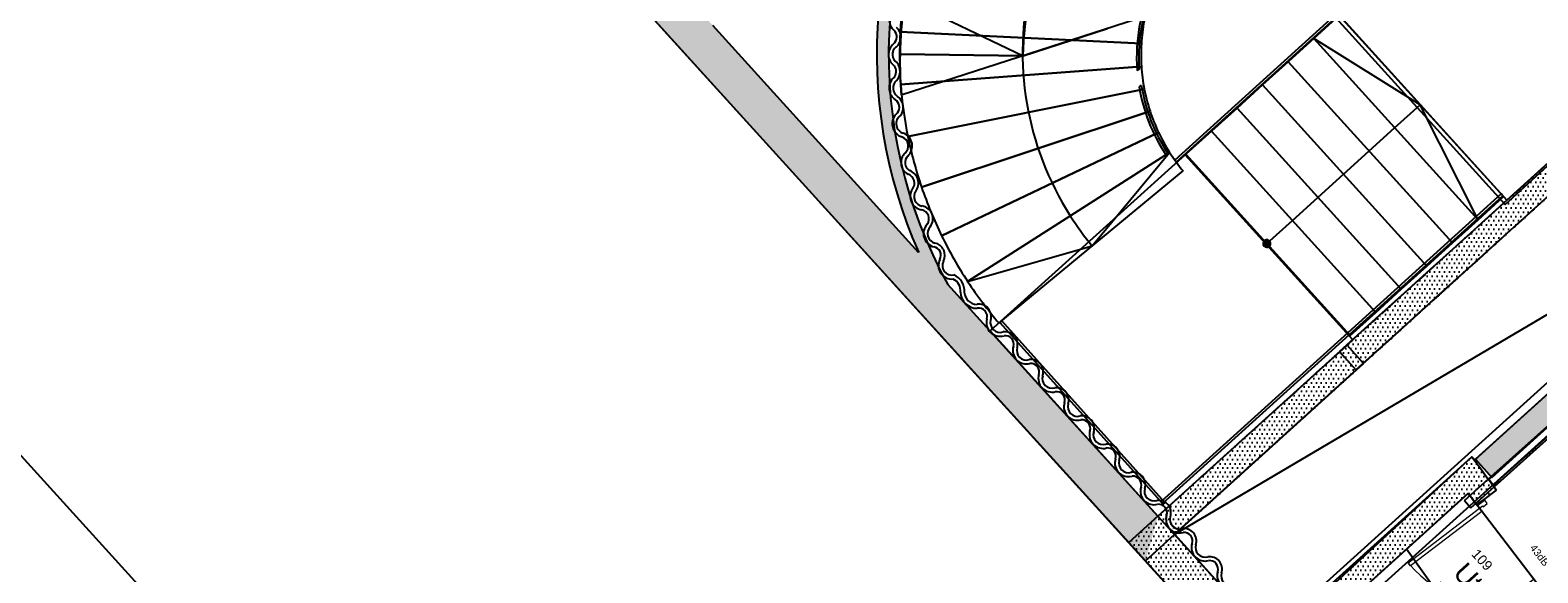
# Model space of a CAD drawing. Header units: millimetres. Extents: x 15275 to 121491, y 18097 to 137945.
# Tile 27 of 57: x 60450 to 75747, y 82853 to 88364. Entities that reach past the tile are written whole.
import ezdxf
from ezdxf.enums import TextEntityAlignment as Align

# ---------------------------------------------------------------- set-up
doc = ezdxf.new("R2010")
doc.units = ezdxf.units.MM
doc.header["$LTSCALE"] = 0.5
doc.header["$MEASUREMENT"] = 0
for name, pattern in [('Over snittplan', [260, 150, -50, 10, -50]), ('PLINE', [0]), ('Rømningslinje', [500, 300, -200])]:
    doc.linetypes.add(name, pattern=pattern)
for name, color, linetype in [('000 2D grafikk', 7, 'Continuous'), ('20-- Bygning_ generelt', 7, 'Continuous'), ('231- Bærende yttervegger', 7, 'Continuous'), ('231- Bærende yttervegger (Skravur)', 7, 'Continuous'), ('24-- Innervegger', 7, 'Continuous'), ('24--Innervegger skråvegger salen', 7, 'Continuous'), ('241- Bærende innervegger', 7, 'Continuous'), ('241- Bærende innervegger (Skravur)', 7, 'Continuous'), ('242- Ikke-bærende innervegger IARK', 7, 'Continuous'), ('242- Ikke-bærende innervegger IARK (Skravur)', 7, 'Continuous'), ('25-- Dekker', 7, 'Continuous'), ('279- Annet fast inventar', 7, 'Continuous'), ('279- Annet fast inventar(Nye konstruksjoner)', 7, 'Continuous'), ('281- Innvendige trapper', 7, 'Continuous'), ('287 Rekkverk eksisterende salen', 7, 'Continuous'), ('287- Andre rekkverk_ håndlister og fendere', 7, 'Continuous'), ('71-- Bearbeidet terreng', 7, 'Continuous'), ('852- Teknisk_symbolsk informasjon_ bygning(Nye konstruksjoner)', 7, 'Continuous'), ('862- M___Nettoareal', 7, 'Continuous'), ('862- M___Nettoareal(Polylinje)', 7, 'Continuous'), ('862- M___Nettoareal(Tekst)', 7, 'Continuous')]:
    doc.layers.add(name, color=color, linetype=linetype)
doc.layers.add('234- Vinduer_ dører_ porter(Nye konstruksjoner)', color=7, linetype='Continuous', lineweight=0)
doc.layers.add('244- Vinduer_ dører_ foldevegger(Nye konstruksjoner)', color=7, linetype='Continuous', lineweight=0)
doc.styles.add('GENERATED_STYLE_1', font='arial.ttf')
pattern_1 = [(0, (0, 0), (0, 86.60254), [0, -50]), (0, (25, 43.3), (0, 86.60254), [0, -50])]

# ---------------------------------------------------------------- blocks, each defined once
blk = doc.blocks.new('Foaje_104_4', base_point=(78860, 93926))
at = {"layer": '862- M___Nettoareal(Polylinje)', "linetype": 'PLINE', "flags": 128}
blk.add_lwpolyline([(74684, 95031), (70888, 91592), (75417, 86593), (78256, 89194), (78431, 89001), (78431, 89001), (79331, 88008), (82581, 90953), (82373, 91183), (82765, 91539), (82973, 91309), (86152, 94189), (85249, 95185), (84117, 94160), (81180, 97399), (83983, 99937), (82238, 101864), (79435, 99327), (78365, 100504), (73825, 96392)], close=True, dxfattribs=at)
at = {"layer": '862- M___Nettoareal(Tekst)', "insert": (78496, 94058), "char_height": 100, "attachment_point": 1, "rotation": 312.1619, "style": 'GENERATED_STYLE_1'}
blk.add_mtext('\\A1;{\\pql;\\pt0,12050;\\fArial|b0|i0|c0|p0;\\W1.000000;111,5\\fArial|b0|i0|c0|p0;\\W1.000000;\\A1{\\H.66x;\\S^  ;}\\fArial|b0|i0|c0|p0;\\W1.000000; m\\fArial|b0|i0|c0|p0;\\W1.000000;\\A1{\\H.66x;\\S2^  ;}}', dxfattribs=at)
at = {"layer": '862- M___Nettoareal(Tekst)', "style": 'GENERATED_STYLE_1'}
for tag, height, p in [('ROOM_NUMBER', 100, (78863, 94368)), ('ROOM_NAME', 200, (78747, 94240)), ('DUMMY_861', 100, (79017, 94221)), ('DUMMY_863', 100, (78514, 94075)), ('DUMMY_862', 200, (79207, 93777))]:
    blk.add_attdef(tag, text='', height=height, rotation=312.1619, dxfattribs=at).set_placement(p, align=Align.TOP_LEFT)
blk = doc.blocks.new('Utgang_109_9', base_point=(75205, 82589))
at = {"layer": '862- M___Nettoareal(Polylinje)', "linetype": 'PLINE', "flags": 128}
blk.add_lwpolyline([(74703, 80327), (76382, 81902), (75040, 83660), (73196, 81990)], close=True, dxfattribs=at)
at = {"layer": '862- M___Nettoareal(Tekst)', "insert": (74774, 82795), "char_height": 100, "attachment_point": 1, "rotation": 312.1619, "style": 'GENERATED_STYLE_1'}
blk.add_mtext('\\A1;{\\pql;\\pt0,12050;\\fArial|b0|i0|c0|p0;\\W1.000000;5,3\\fArial|b0|i0|c0|p0;\\W1.000000;\\A1{\\H.66x;\\S^  ;}\\fArial|b0|i0|c0|p0;\\W1.000000; m\\fArial|b0|i0|c0|p0;\\W1.000000;\\A1{\\H.66x;\\S2^  ;}}', dxfattribs=at)
at = {"layer": '862- M___Nettoareal(Tekst)', "style": 'GENERATED_STYLE_1'}
for tag, height, p in [('ROOM_NUMBER', 100, (75141, 83105)), ('ROOM_NAME', 200, (75025, 82976)), ('DUMMY_861', 100, (75295, 82958)), ('DUMMY_863', 100, (74792, 82811)), ('DUMMY_862', 200, (75618, 82367))]:
    blk.add_attdef(tag, text='', height=height, rotation=312.1619, dxfattribs=at).set_placement(p, align=Align.TOP_LEFT)
blk = doc.blocks.new('Sjakt_105 a_23', base_point=(77190, 86967))
at = {"layer": '862- M___Nettoareal(Polylinje)', "linetype": 'PLINE', "flags": 128}
blk.add_lwpolyline([(77523, 88192), (72061, 83244), (73045, 82157), (75078, 84032), (75108, 83999), (78413, 86994)], close=True, dxfattribs=at)
at = {"layer": '862- M___Nettoareal(Tekst)', "insert": (76851, 87071), "char_height": 100, "attachment_point": 1, "rotation": 312.1619, "style": 'GENERATED_STYLE_1'}
blk.add_mtext('\\A1;{\\pql;\\pt0,12050;\\fArial|b0|i0|c0|p0;\\W1.000000;10,8\\fArial|b0|i0|c0|p0;\\W1.000000;\\A1{\\H.66x;\\S^  ;}\\fArial|b0|i0|c0|p0;\\W1.000000; m\\fArial|b0|i0|c0|p0;\\W1.000000;\\A1{\\H.66x;\\S2^  ;}}', dxfattribs=at)
at = {"layer": '862- M___Nettoareal(Tekst)', "style": 'GENERATED_STYLE_1'}
for tag, height, p in [('ROOM_NUMBER', 100, (77218, 87381)), ('ROOM_NAME', 200, (77102, 87253)), ('DUMMY_863', 100, (76869, 87088)), ('DUMMY_861', 100, (77448, 87150)), ('DUMMY_862', 200, (77511, 86847))]:
    blk.add_attdef(tag, text='', height=height, rotation=312.1619, dxfattribs=at).set_placement(p, align=Align.TOP_LEFT)
blk = doc.blocks.new('Dørstempel[3]', base_point=(75900, 82935))
at = {"layer": '852- Teknisk_symbolsk informasjon_ bygning(Nye konstruksjoner)', "char_height": 75, "attachment_point": 1, "rotation": 307.4563, "style": 'GENERATED_STYLE_1'}
for s, insert in [('\\A1;{\\pql;\\pt0,50;\\fArial|b0|i0|c0|p0;\\W1.000000;19\\fArial|b0|i0|c0|p0;\\W1.000000;\\A1{\\H.66x;\\S^  ;}\\fArial|b0|i0|c0|p0;\\W1.000000;\\fArial|b0|i0|c0|p0;\\W1.000000;\\A1{\\H.66x;\\S^  ;}}', (76172, 83133)), ('\\A1;{\\pql;\\pt0,50;\\fArial|b0|i0|c0|p0;\\W1.000000;x21\\fArial|b0|i0|c0|p0;\\W1.000000;\\A1{\\H.66x;\\S^  ;}\\fArial|b0|i0|c0|p0;\\W1.000000;\\fArial|b0|i0|c0|p0;\\W1.000000;\\A1{\\H.66x;\\S^  ;}}', (76241, 83042))]:
    blk.add_mtext(s, dxfattribs=dict(at, insert=insert))
at = {"layer": '852- Teknisk_symbolsk informasjon_ bygning(Nye konstruksjoner)', "style": 'GENERATED_STYLE_1'}
for tag, p in [('strAcousticPrefix', (75870, 82957)), ('DUMMY_229', (76057, 83117)), ('strUnitPrefix', (76151, 83172)), ('DUMMY_231', (75964, 83029))]:
    blk.add_attdef(tag, text='', height=75, rotation=307.4563, dxfattribs=at).set_placement(p, align=Align.TOP_RIGHT)
blk.add_attdef('AC_WIDO_ID', text='', height=100, rotation=307.4563, dxfattribs=at).set_placement((76180, 83156), align=Align.BOTTOM_CENTER)
for tag, p in [('DUMMY_230', (76092, 83072)), ('DUMMY_233', (75905, 82929)), ('DUMMY_232', (75998, 83000)), ('DUMMY_228', (76356, 82921))]:
    blk.add_attdef(tag, text='', height=75, rotation=307.4563, dxfattribs=at).set_placement(p, align=Align.TOP_LEFT)
blk = doc.blocks.new('Dør metall tofløyet[13]')
at = {"layer": '234- Vinduer_ dører_ porter(Nye konstruksjoner)', "linetype": 'PLINE'}
for centre, start, end in [((75154, 83509), 217.4563, 307.4563), ((76259, 82066), 127.4563, 217.4563)]:
    blk.add_arc(centre, 909, start, end, dxfattribs=at)
at = {"layer": '244- Vinduer_ dører_ foldevegger(Nye konstruksjoner)', "linetype": 'PLINE'}
for p, q in [((75202, 83598), (75329, 83692)), ((75202, 83598), (75329, 83692)), ((75128, 83543), (75202, 83598)), ((75128, 83543), (75202, 83598)), ((75128, 83543), (75202, 83598)), ((75135, 83534), (75128, 83543)), ((75208, 83590), (75135, 83534)), ((75135, 83534), (75154, 83509)), ((75154, 83509), (75185, 83533)), ((75185, 83533), (75193, 83524)), ((75193, 83524), (75234, 83556)), ((75208, 83590), (75202, 83598)), ((75234, 83556), (75208, 83590)), ((74432, 82956), (75154, 83509)), ((75178, 83477), (74456, 82925)), ((75154, 83509), (75178, 83477)), ((74456, 82925), (74432, 82956)), ((76357, 82089), (76481, 82187)), ((76357, 82089), (76481, 82187)), ((76235, 82098), (75513, 81545)), ((75538, 81513), (76259, 82066)), ((76259, 82066), (76235, 82098)), ((76291, 82090), (76259, 82066)), ((76259, 82066), (76278, 82041)), ((76278, 82041), (76351, 82097)), ((76278, 82041), (76285, 82032)), ((76325, 82131), (76284, 82100)), ((76284, 82100), (76291, 82090)), ((76285, 82032), (76357, 82089)), ((76285, 82032), (76357, 82089)), ((76285, 82032), (76357, 82089)), ((76351, 82097), (76325, 82131)), ((76351, 82097), (76357, 82089)), ((75513, 81545), (75538, 81513))]:
    blk.add_line(p, q, dxfattribs=at)
for radius, start, end in [(64935, 216.58214, 216.62008), (64935, 216.58214, 216.62008), (64935, 216.58214, 216.62008), (65185, 216.58229, 216.62008), (65185, 216.58229, 216.62008), (64935, 218.29254, 218.33049), (64935, 218.29254, 218.33049), (64935, 218.29254, 218.33049), (65185, 218.29254, 218.33034), (65185, 218.29254, 218.33034)]:
    blk.add_arc((127446, 122426), radius, start, end, dxfattribs=at)
at = {"layer": '852- Teknisk_symbolsk informasjon_ bygning(Nye konstruksjoner)'}
ref = blk.add_blockref('Dørstempel[3]', (75900, 82935), dxfattribs=at)
ref.add_attrib('AC_WIDO_ID', 'NyD_19A', dxfattribs={"color": 7, "height": 100, "rotation": 307.4563, "style": 'GENERATED_STYLE_1'}).set_placement((76180, 83156), align=Align.BOTTOM_CENTER)
ref.add_attrib('strUnitPrefix', 'BxH:', dxfattribs={"color": 7, "height": 75, "rotation": 307.4563, "style": 'GENERATED_STYLE_1'}).set_placement((76151, 83172), align=Align.TOP_RIGHT)
ref.add_attrib('strAcousticPrefix', '43dB', dxfattribs={"color": 7, "height": 75, "rotation": 307.4563, "style": 'GENERATED_STYLE_1'}).set_placement((75870, 82957), align=Align.TOP_RIGHT)
ref.add_attrib('DUMMY_231', '-', dxfattribs={"color": 7, "height": 75, "rotation": 307.4563, "style": 'GENERATED_STYLE_1'}).set_placement((75964, 83029), align=Align.TOP_RIGHT)
blk = doc.blocks.new('Railing 1[53]', base_point=(51000, 47000))
at = {"layer": '287 Rekkverk eksisterende salen', "linetype": 'PLINE'}
for p, q in [((77962, 86248), (78081, 86355)), ((78028, 86175), (78147, 86282)), ((78147, 86282), (78081, 86355)), ((77962, 86248), (77617, 85938)), ((77682, 85865), (78028, 86175)), ((76267, 84723), (77617, 85938)), ((76332, 84651), (77682, 85865)), ((77617, 85938), (77682, 85865)), ((75209, 83773), (76267, 84723)), ((75274, 83700), (76332, 84651)), ((76267, 84723), (76332, 84651)), ((76267, 84723), (76267, 84723)), ((76332, 84651), (76332, 84651)), ((75002, 83587), (75209, 83773)), ((75068, 83514), (75274, 83700)), ((75002, 83587), (75068, 83514))]:
    blk.add_line(p, q, dxfattribs=at)
blk = doc.blocks.new('Wall 28[56]', base_point=(71831, 80889))
at = {"layer": '24-- Innervegger', "linetype": 'PLINE'}
for p, q in [((71733, 81071), (87656, 95459)), ((87707, 94966), (71965, 80741))]:
    blk.add_line(p, q, dxfattribs=at)

msp = doc.modelspace()

# ---------------------------------------------------------------- hatches: boundary and pattern name
at = {"layer": '231- Bærende yttervegger (Skravur)', "linetype": 'Continuous'}
h = msp.add_hatch(dxfattribs=at)
h.set_pattern_fill('Eksisterende_konstruksjon', color=256, style=0, pattern_type=2)
h.set_pattern_definition(pattern_1)
h.paths.add_polyline_path([(63225, 92398), (67080, 88141), (67377, 88410), (63522, 92667)])
h = msp.add_hatch(dxfattribs=at)
h.set_pattern_fill('Eksisterende_konstruksjon', color=256, style=0, pattern_type=2)
h.set_pattern_definition(pattern_1)
h.paths.add_polyline_path([(67080, 88141), (71765, 82974), (71893, 83428), (67377, 88410)])
h = msp.add_hatch(dxfattribs=at)
h.set_pattern_fill('Eksisterende_konstruksjon', color=256, style=0, pattern_type=2)
h.set_pattern_definition(pattern_1)
h.paths.add_polyline_path([(71597, 83160), (72935, 81683), (73231, 81952), (71893, 83428)])
h = msp.add_hatch(dxfattribs=at)
h.set_pattern_fill('Eksisterende_konstruksjon', color=256, style=0, pattern_type=2)
h.set_pattern_definition(pattern_1)
h.paths.add_polyline_path([(71765, 82974), (72061, 83243), (71893, 83428)])
at = {"layer": '241- Bærende innervegger (Skravur)', "linetype": 'Continuous'}
h = msp.add_hatch(dxfattribs=at)
h.set_pattern_fill('Eksisterende_konstruksjon', color=256, style=0, pattern_type=2)
h.set_pattern_definition(pattern_1)
h.paths.add_polyline_path([(78256, 89194), (75433, 86636), (75601, 86451), (78424, 89009)])
h = msp.add_hatch(dxfattribs=at)
h.set_pattern_fill('Eksisterende_konstruksjon', color=256, style=0, pattern_type=2)
h.set_pattern_definition(pattern_1)
h.paths.add_polyline_path([(78562, 87129), (75113, 84006), (75281, 83820), (78729, 86943)])
h = msp.add_hatch(dxfattribs=at)
h.set_pattern_fill('Eksisterende_konstruksjon', color=256, style=0, pattern_type=2)
h.set_pattern_definition(pattern_1)
h.paths.add_polyline_path([(75433, 86636), (75174, 86402), (75341, 86216), (75601, 86451)])
h = msp.add_hatch(dxfattribs=at)
h.set_pattern_fill('Eksisterende_konstruksjon', color=256, style=0, pattern_type=2)
h.set_pattern_definition(pattern_1)
h.paths.add_polyline_path([(75174, 86402), (74914, 86167), (75082, 85981), (75341, 86216)])
h = msp.add_hatch(dxfattribs=at)
h.set_pattern_fill('Eksisterende_konstruksjon', color=256, style=0, pattern_type=2)
h.set_pattern_definition(pattern_1)
h.paths.add_polyline_path([(74914, 86167), (74654, 85932), (74822, 85747), (75082, 85981)])
h = msp.add_hatch(dxfattribs=at)
h.set_pattern_fill('Eksisterende_konstruksjon', color=256, style=0, pattern_type=2)
h.set_pattern_definition(pattern_1)
h.paths.add_polyline_path([(74654, 85932), (74395, 85697), (74562, 85512), (74822, 85747)])
h = msp.add_hatch(dxfattribs=at)
h.set_pattern_fill('Eksisterende_konstruksjon', color=256, style=0, pattern_type=2)
h.set_pattern_definition(pattern_1)
h.paths.add_polyline_path([(74395, 85697), (74135, 85462), (74303, 85277), (74562, 85512)])
h = msp.add_hatch(dxfattribs=at)
h.set_pattern_fill('Eksisterende_konstruksjon', color=256, style=0, pattern_type=2)
h.set_pattern_definition(pattern_1)
h.paths.add_polyline_path([(74135, 85462), (73734, 85100), (73901, 84914), (74303, 85277)])
h = msp.add_hatch(dxfattribs=at)
h.set_pattern_fill('Eksisterende_konstruksjon', color=256, style=0, pattern_type=2)
h.set_pattern_definition(pattern_1)
h.paths.add_polyline_path([(73811, 85166), (71893, 83428), (72061, 83243), (73979, 84980)])
h = msp.add_hatch(dxfattribs=at)
h.set_pattern_fill('Eksisterende_konstruksjon', color=256, style=0, pattern_type=2)
h.set_pattern_definition(pattern_1)
h.paths.add_polyline_path([(74892, 83863), (75041, 83661), (75078, 84032)])
h = msp.add_hatch(dxfattribs=at)
h.set_pattern_fill('Eksisterende_konstruksjon', color=256, style=0, pattern_type=2)
h.set_pattern_definition(pattern_1)
h.paths.add_polyline_path([(75041, 83661), (75227, 83829), (75078, 84032)])
h = msp.add_hatch(dxfattribs=at)
h.set_pattern_fill('Eksisterende_konstruksjon', color=256, style=0, pattern_type=2)
h.set_pattern_definition(pattern_1)
h.paths.add_polyline_path([(74892, 83863), (73028, 82176), (73196, 81991), (75041, 83661)])
h = msp.add_hatch(dxfattribs=at)
h.set_pattern_fill('Eksisterende_konstruksjon', color=256, style=0, pattern_type=2)
h.set_pattern_definition(pattern_1)
h.paths.add_polyline_path([(75041, 83661), (75128, 83543), (75329, 83692), (75227, 83829)])
at = {"layer": '242- Ikke-bærende innervegger IARK (Skravur)', "linetype": 'Continuous'}
h = msp.add_hatch(dxfattribs=at)
h.set_pattern_fill('Eksisterende_konstruksjon', color=256, style=0, pattern_type=2)
h.set_pattern_definition(pattern_1)
h.paths.add_polyline_path([(69882, 90882, 0.257543), (69465, 86106), (69760, 85781, -0.28067), (69982, 90815)])
at = {"layer": '281- Innvendige trapper', "linetype": 'Continuous'}
msp.add_hatch(color=256, dxfattribs=at).paths.add_polyline_path([(73023, 86169, 1), (72972, 86225, 1)])

# ---------------------------------------------------------------- linework, layer by layer
at = {"layer": '000 2D grafikk', "linetype": 'Rømningslinje', "flags": 128}
msp.add_lwpolyline([(75250, 83802), (84231, 91934), (85225, 92816), (85660, 92418, 0.012786), (84566, 91690, 0.017363), (83084, 90562, 0.015191), (79848, 87651), (79090, 87154), (75295, 83743)], format="xyb", close=True, dxfattribs=at)
at = {"layer": '000 2D grafikk', "linetype": 'PLINE'}
msp.add_lwpolyline([(78413, 86994), (72061, 83243)], dxfattribs=at)
at = {"layer": '20-- Bygning_ generelt', "linetype": 'PLINE', "flags": 128}
msp.add_lwpolyline([(74415, 83095), (75704, 81286)], dxfattribs=at)
at = {"layer": '231- Bærende yttervegger', "linetype": 'PLINE', "flags": 128}
for points in [[(63225, 92398), (67080, 88141)], [(69465, 86106), (67377, 88410)], [(67080, 88141), (71765, 82974)], [(71893, 83428), (69760, 85781)], [(71893, 83428), (71597, 83160)], [(73028, 82176), (71893, 83428)], [(71597, 83160), (72935, 81683)]]:
    msp.add_lwpolyline(points, dxfattribs=at)
at = {"layer": '24--Innervegger skråvegger salen', "linetype": 'PLINE', "flags": 128}
for points in [[(79032, 87219), (75250, 83802)], [(79090, 87154), (78879, 86964), (78668, 86775), (78247, 86396), (77825, 86017), (77403, 85638), (76982, 85259), (76560, 84880), (76138, 84501), (75717, 84122), (75295, 83743)], [(75250, 83802), (75295, 83743)]]:
    msp.add_lwpolyline(points, dxfattribs=at)
at = {"layer": '241- Bærende innervegger', "linetype": 'PLINE'}
for p, q in [((75202, 83598), (75329, 83692)), ((75128, 83543), (75202, 83598)), ((71893, 83428), (72061, 83243)), ((71893, 83428), (72061, 83243))]:
    msp.add_line(p, q, dxfattribs=at)
at = {"layer": '241- Bærende innervegger', "linetype": 'Over snittplan', "flags": 128}
for points in [[(83948, 94351), (72005, 83530)], [(83948, 94351), (73734, 85096)], [(72061, 83243), (84115, 94166)], [(73902, 84911), (84115, 94166)], [(73734, 85096), (73902, 84911)], [(71975, 83502), (71893, 83428)]]:
    msp.add_lwpolyline(points, dxfattribs=at)
at = {"layer": '241- Bærende innervegger', "linetype": 'PLINE', "flags": 128}
for points in [[(78256, 89194), (75433, 86636)], [(75601, 86451), (78424, 89009)], [(78562, 87129), (75113, 84006)], [(75281, 83820), (78729, 86943)], [(75433, 86636), (75174, 86402)], [(75341, 86216), (75601, 86451)], [(75174, 86402), (74914, 86167)], [(74914, 86167), (74654, 85932)], [(75082, 85981), (75341, 86216)], [(74822, 85747), (75082, 85981)], [(74654, 85932), (74395, 85697)], [(74395, 85697), (74135, 85462)], [(74562, 85512), (74822, 85747)], [(74303, 85277), (74562, 85512)], [(74135, 85462), (73734, 85100)], [(73901, 84914), (74303, 85277)], [(73811, 85166), (71893, 83428)], [(73734, 85100), (73901, 84914)], [(73979, 84980), (73811, 85166)], [(72061, 83243), (73979, 84980)], [(75078, 84032), (74892, 83863)], [(75113, 84006), (75281, 83820)], [(74892, 83863), (73028, 82176)], [(73196, 81991), (75041, 83661)], [(71893, 83428), (72061, 83243)], [(71765, 82974), (72061, 83243)]]:
    msp.add_lwpolyline(points, dxfattribs=at)
at = {"layer": '241- Bærende innervegger', "linetype": 'PLINE'}
for radius, start in [(64935, 216.2475), (64935, 216.58214), (65185, 216.49111), (65185, 216.58229)]:
    msp.add_arc((127446, 122426), radius, start, 216.62008, dxfattribs=at)
at = {"layer": '242- Ikke-bærende innervegger IARK', "linetype": 'PLINE'}
for radius, end in [(4962, 203.8958), (4842, 208.838)]:
    msp.add_arc((74002, 88116), radius, 146.1266, end, dxfattribs=at)
at = {"layer": '25-- Dekker', "linetype": 'PLINE', "flags": 128}
for points in [[(70918, 91619), (73900, 88328), (75433, 86636), (77523, 88529), (78480, 87238), (87595, 95496), (86414, 96586), (88841, 98785), (85426, 101245), (83263, 102804), (79434, 99327), (78366, 100505), (73824, 96392), (74684, 95031)], [(70192, 85312), (71893, 83428), (73870, 85219), (72169, 87097)]]:
    msp.add_lwpolyline(points, close=True, dxfattribs=at)
at = {"layer": '279- Annet fast inventar', "linetype": 'PLINE'}
for radius, start, end in [(96.8, 322.088, 70.3668), (137, 322.7786, 68.9653)]:
    msp.add_arc((69326, 86809), radius, start, end, dxfattribs=at)
at = {"layer": '279- Annet fast inventar(Nye konstruksjoner)', "linetype": 'PLINE'}
for centre, radius, start, end in [((69305, 88465), 138, 117.3112, 229.3533), ((69153, 88294), 90.8, 309.3405, 47.0028), ((69153, 88294), 131, 309.2015, 47.4252), ((69297, 88116), 138, 128.5669, 235.0965), ((69297, 88116), 98.4, 128.4371, 238.3259), ((69140, 87945), 96.9, 317.7097, 36.1285), ((69140, 87945), 137, 316.79, 39.399), ((69306, 87776), 141, 132.3237, 236.7711), ((69306, 87776), 101, 131.4358, 237.1163), ((69174, 87580), 95, 323.9942, 54.672), ((69174, 87580), 135, 321.2617, 55.0359), ((69338, 87414), 141, 128.3211, 253.1213), ((69338, 87414), 101, 125.7337, 253.7585), ((69263, 87188), 96.8, 310.9223, 69.246), ((69263, 87188), 137, 311.5729, 69.9081), ((69421, 87019), 135, 134.7156, 242.2065), ((69421, 87019), 94.7, 135.3782, 240.7792), ((69515, 86673), 136, 146.1174, 261.7846), ((69515, 86673), 96, 146.8127, 262.3366), ((69477, 86448), 92.8, 324.4703, 78.5739), ((69477, 86448), 133, 323.0349, 79.142), ((69653, 86298), 139, 136.3554, 256.6547), ((69653, 86298), 98.6, 134.9922, 256.3929), ((69603, 86077), 87.8, 332.391, 78.2233), ((69603, 86077), 128, 332.391, 77.9344), ((69801, 85972), 136, 151.9243, 275.9039), ((69801, 85972), 96.1, 151.9243, 281.8256), ((69755, 85716), 135, 354.593, 63.3397), ((69755, 85716), 175, 355.551, 67.7544), ((70058, 85709), 170, 181.9795, 270.7177), ((70058, 85709), 130, 182.9698, 269.5472), ((70075, 85455), 126, 344.045, 98.0861), ((70075, 85455), 86.1, 344.045, 99.7536), ((70290, 85393), 138, 164.7623, 287.1281), ((70290, 85393), 98, 164.7623, 288.6812), ((70343, 85175), 126, 343.9453, 99.6094), ((70343, 85175), 86.1, 344.1668, 97.8752), ((70558, 85112), 138, 162.9829, 285.2576), ((70558, 85112), 98, 162.7846, 286.8107), ((70603, 84893), 126, 342.2365, 97.7388), ((70603, 84893), 86.1, 342.0987, 96.0047), ((70817, 84826), 138, 162.8351, 285.2576), ((70817, 84826), 98, 162.9584, 286.8107), ((70862, 84607), 126, 342.2365, 97.7388), ((70862, 84607), 86.1, 342.0987, 96.0047), ((71076, 84540), 138, 162.8351, 285.2576), ((71076, 84540), 98, 162.9584, 286.8107), ((71121, 84321), 126, 342.2365, 97.7388), ((71121, 84321), 86.1, 342.0987, 96.0047), ((71335, 84254), 138, 162.8351, 285.2576), ((71335, 84254), 98, 162.9584, 286.8107), ((71380, 84035), 126, 342.2365, 97.7388), ((71380, 84035), 86.1, 342.0987, 96.0047), ((71594, 83968), 138, 162.8351, 285.2576), ((71594, 83968), 98, 162.9584, 286.8107), ((71639, 83749), 126, 342.2365, 97.7388), ((71639, 83749), 86.1, 342.0987, 96.0047), ((71853, 83682), 138, 162.8351, 285.2576), ((71853, 83682), 98, 162.9584, 286.8107), ((71899, 83463), 126, 342.2365, 97.7388), ((71899, 83463), 86.1, 342.0987, 96.0047), ((72112, 83396), 138, 162.8351, 285.2576), ((72112, 83396), 98, 162.9584, 286.8107), ((72158, 83177), 126, 342.2365, 97.7388), ((72158, 83177), 86.1, 342.0987, 96.0047), ((72371, 83110), 138, 162.8351, 285.2576), ((72371, 83110), 98, 162.9584, 286.8107), ((72417, 82891), 126, 342.2365, 97.7388), ((72417, 82891), 86.1, 342.0987, 96.0047), ((72631, 82824), 138, 162.8351, 285.2576), ((72631, 82824), 98, 162.9584, 286.8107)]:
    msp.add_arc(centre, radius, start, end, dxfattribs=at)
at = {"layer": '281- Innvendige trapper', "linetype": 'PLINE'}
for p, q in [((69325, 88681), (70524, 88102)), ((71781, 88509), (69289, 87703)), ((73732, 88513), (73473, 88278)), ((75400, 86673), (73732, 88513)), ((69278, 88347), (71725, 88228)), ((71725, 88228), (69278, 88347)), ((70524, 88102), (71382, 88380)), ((73473, 88278), (73214, 88043)), ((75140, 86438), (73473, 88278)), ((73473, 88278), (75140, 86438)), ((74554, 87607), (73473, 88278)), ((69276, 88121), (70524, 88102)), ((70524, 88102), (69276, 88121)), ((69282, 87813), (71725, 87996)), ((71725, 87996), (69282, 87813)), ((73214, 88043), (72954, 87808)), ((74881, 86203), (73214, 88043)), ((73214, 88043), (74881, 86203)), ((72954, 87808), (72695, 87573)), ((74622, 85968), (72954, 87808)), ((72954, 87808), (74622, 85968)), ((69355, 87284), (71754, 87766)), ((71754, 87766), (69355, 87284)), ((69494, 86769), (71813, 87541)), ((71813, 87541), (69494, 86769)), ((72695, 87573), (72436, 87338)), ((74362, 85733), (72695, 87573)), ((72695, 87573), (74362, 85733)), ((74294, 87372), (74554, 87607)), ((75140, 86438), (74554, 87607)), ((73257, 86432), (74294, 87372)), ((69697, 86276), (71899, 87325)), ((71899, 87325), (69697, 86276)), ((72436, 87338), (72176, 87103)), ((74103, 85498), (72436, 87338)), ((72436, 87338), (74103, 85498)), ((69961, 85813), (72011, 87122)), ((72011, 87122), (69961, 85813)), ((71227, 86172), (72011, 87122)), ((72176, 87103), (73844, 85263)), ((70280, 85388), (72148, 86934)), ((75140, 86438), (75400, 86673)), ((72998, 86197), (73257, 86432)), ((74881, 86203), (75140, 86438)), ((69961, 85813), (71227, 86172)), ((74622, 85968), (74881, 86203)), ((74362, 85733), (74622, 85968)), ((74103, 85498), (74362, 85733)), ((73844, 85263), (74103, 85498))]:
    msp.add_line(p, q, dxfattribs=at)
at = {"layer": '281- Innvendige trapper', "linetype": 'PLINE', "flags": 128}
msp.add_lwpolyline([(73023, 86169, 1), (72972, 86225, 1)], format="xyb", close=True, dxfattribs=at)
at = {"layer": '281- Innvendige trapper', "linetype": 'PLINE'}
for centre, radius, start, end in [((73599, 88136), 3080, 120.6579, 212.5611), ((73603, 88055), 3080, 134.474, 179.1233), ((73471, 88118), 4199, 169.6028, 176.8842), ((73401, 88040), 4126, 171.0718, 178.8735), ((73568, 88115), 1847, 169.3345, 176.5131), ((73471, 88118), 4199, 176.8842, 184.1706), ((73401, 88040), 4126, 178.8735, 184.6923), ((73568, 88115), 1847, 176.5131, 183.7025), ((73568, 88115), 1847, 183.7025, 190.9006), ((73471, 88118), 4199, 184.1706, 191.4588), ((73568, 88115), 1847, 190.9006, 198.1056), ((73568, 88115), 1847, 198.1056, 205.3155), ((73471, 88118), 4199, 191.4588, 198.7453), ((73568, 88115), 1847, 205.3155, 212.528), ((73568, 88115), 1847, 212.528, 219.741), ((73471, 88118), 4199, 198.7453, 206.0269), ((73599, 88136), 3080, 212.5611, 219.6306), ((73471, 88118), 4199, 206.0269, 213.3004), ((73471, 88118), 4199, 213.3004, 220.5626)]:
    msp.add_arc(centre, radius, start, end, dxfattribs=at)
at = {"layer": '287- Andre rekkverk_ håndlister og fendere', "linetype": 'PLINE'}
for p, q in [((71724, 87804), (71701, 87789)), ((71973, 87097), (71994, 87111))]:
    msp.add_line(p, q, dxfattribs=at)
at = {"layer": '287- Andre rekkverk_ håndlister og fendere', "linetype": 'PLINE', "flags": 128}
msp.add_lwpolyline([(71705, 87972, -0.26657), (72480, 89544), (72466, 89565, 0.26871), (71681, 87956)], format="xyb", close=True, dxfattribs=at)
for points in [[(72065, 87045), (72081, 87026), (73728, 88518), (73712, 88536)], [(73818, 85291), (73835, 85273), (75392, 86682), (75375, 86701)], [(70308, 85413), (70290, 85396), (71947, 83549), (71966, 83565)], [(71923, 83575), (71940, 83557), (73835, 85273), (73818, 85291)]]:
    msp.add_lwpolyline(points, close=True, dxfattribs=at)
at = {"layer": '287- Andre rekkverk_ håndlister og fendere', "linetype": 'PLINE'}
for radius, start in [(1786, 189.4568), (1761, 189.0954)]:
    msp.add_arc((73463, 88083), radius, start, 213.493, dxfattribs=at)
at = {"layer": '71-- Bearbeidet terreng', "linetype": 'PLINE', "flags": 128}
msp.add_lwpolyline([(83494, 58507), (87518, 62153), (80336, 70079), (82046, 71628), (63225, 92398), (57492, 87203)], close=True, dxfattribs=at)

# ---------------------------------------------------------------- block references
at = {"layer": '24-- Innervegger', "linetype": 'PLINE'}
msp.add_blockref('Wall 28[56]', (71831, 80889), dxfattribs=at)
at = {"layer": '244- Vinduer_ dører_ foldevegger(Nye konstruksjoner)', "linetype": 'PLINE'}
msp.add_blockref('Dør metall tofløyet[13]', (0, 0), dxfattribs=at)
at = {"layer": '287 Rekkverk eksisterende salen', "linetype": 'PLINE'}
msp.add_blockref('Railing 1[53]', (51000, 47000), dxfattribs=at)
at = {"layer": '862- M___Nettoareal', "linetype": 'Continuous'}
ref = msp.add_blockref('Foaje_104_4', (78860, 93926), dxfattribs=at)
ref.add_attrib('ROOM_NAME', 'Foaje', dxfattribs={"layer": '862- M___Nettoareal(Tekst)', "color": 7, "height": 200, "rotation": 312.1619, "style": 'GENERATED_STYLE_1'}).set_placement((78747, 94240), align=Align.TOP_LEFT)
ref.add_attrib('ROOM_NUMBER', '104', dxfattribs={"layer": '862- M___Nettoareal(Tekst)', "color": 7, "height": 100, "rotation": 312.1619, "style": 'GENERATED_STYLE_1'}).set_placement((78863, 94368), align=Align.TOP_LEFT)
ref = msp.add_blockref('Sjakt_105 a_23', (77190, 86967), dxfattribs=at)
ref.add_attrib('ROOM_NAME', 'Sjakt', dxfattribs={"layer": '862- M___Nettoareal(Tekst)', "color": 7, "height": 200, "rotation": 312.1619, "style": 'GENERATED_STYLE_1'}).set_placement((77102, 87253), align=Align.TOP_LEFT)
ref.add_attrib('ROOM_NUMBER', '105 a', dxfattribs={"layer": '862- M___Nettoareal(Tekst)', "color": 7, "height": 100, "rotation": 312.1619, "style": 'GENERATED_STYLE_1'}).set_placement((77218, 87381), align=Align.TOP_LEFT)
ref = msp.add_blockref('Utgang_109_9', (75205, 82589), dxfattribs=at)
ref.add_attrib('ROOM_NAME', 'Utgang', dxfattribs={"layer": '862- M___Nettoareal(Tekst)', "color": 7, "height": 200, "rotation": 312.1619, "style": 'GENERATED_STYLE_1'}).set_placement((75025, 82976), align=Align.TOP_LEFT)
ref.add_attrib('ROOM_NUMBER', '109', dxfattribs={"layer": '862- M___Nettoareal(Tekst)', "color": 7, "height": 100, "rotation": 312.1619, "style": 'GENERATED_STYLE_1'}).set_placement((75141, 83105), align=Align.TOP_LEFT)

doc.saveas('drawing.dxf')
